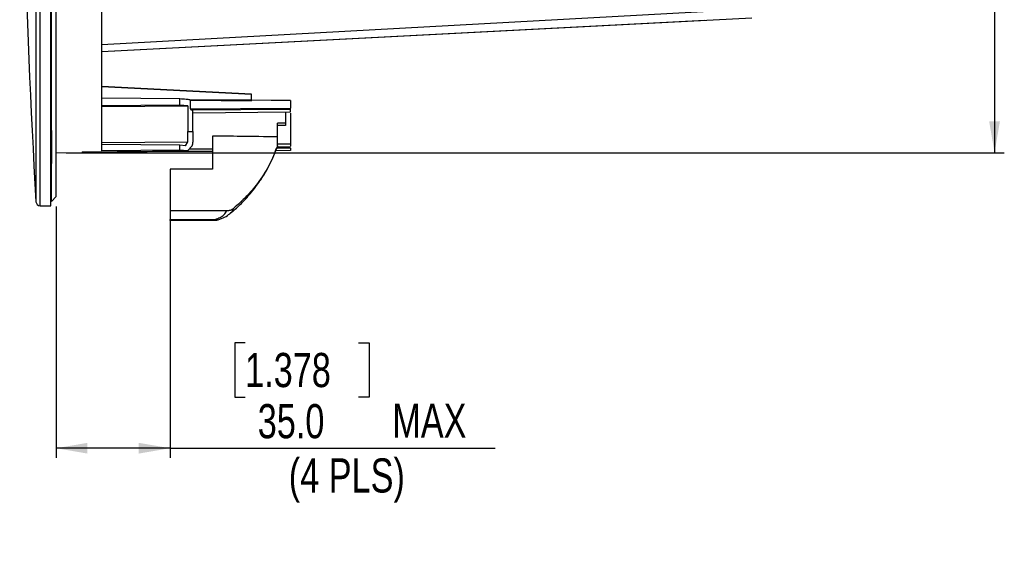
# Model space of a CAD drawing. Header units: millimetres. Extents: x 0 to 594, y 0 to 420.
# Tile 7 of 47: x 207 to 308, y 172 to 228. Entities that reach past the tile are written whole.
import ezdxf

# ---------------------------------------------------------------- set-up
doc = ezdxf.new("R2010")
doc.units = ezdxf.units.MM
doc.layers.add('SLD-0', color=7, linetype='Continuous')
doc.styles.add('SLDTEXTSTYLE0', font='TXT', dxfattribs={"width": 0.75})
doc.dimstyles.new('SLDDIMSTYLE3', dxfattribs={"dimtxt": 3.5, "dimasz": 3.2, "dimexe": 0, "dimexo": 0.0625, "dimgap": 0.875, "dimtad": 1, "dimdec": 1, "dimlfac": 3, "dimrnd": 1e-09, "dimzin": 4, "dimdsep": 46, "dimtxsty": 'SLDTEXTSTYLE0', "dimsah": 1, "dimcen": 0.09, "dimadec": 0, "dimazin": 1, "dimtfac": 1, "dimtdec": 1, "dimtofl": 0, "dimtmove": 0, "dimatfit": 3, "dimfxl": 1, "dimfrac": 2, "dimtolj": 1, "dimtzin": 12, "dimarcsym": 0})

# ---------------------------------------------------------------- blocks, each defined once
blk = doc.blocks.new('_D_3')
at = {"layer": 'SLD-0', "color": 7, "transparency": 16777216}
for p, q in [((210.8, 208.4), (210.8, 182.63)), ((222.46, 206.99), (222.46, 182.63)), ((230.16, 194.43), (229.09, 194.43)), ((229.09, 194.43), (229.09, 188.87)), ((241.79, 194.43), (242.86, 194.43)), ((242.86, 194.43), (242.86, 188.87)), ((229.09, 188.87), (230.16, 188.87)), ((242.86, 188.87), (241.79, 188.87)), ((222.46, 183.63), (210.8, 183.63)), ((222.46, 183.63), (255.8, 183.63))]:
    blk.add_line(p, q, dxfattribs=at)
for points in [[(210.8, 183.63), (214, 183.08), (214, 184.18)], [(222.46, 183.63), (219.26, 184.18), (219.26, 183.08)]]:
    blk.add_solid(points, dxfattribs=at)
at = {"layer": 'SLD-0', "color": 7, "transparency": 16777216, "char_height": 3.5, "attachment_point": 1, "style": 'SLDTEXTSTYLE0'}
for s, insert in [('1.378', (230.16, 193.39)), ('35.0', (231.45, 188.15)), ('MAX', (245.24, 188.2)), ('(4 PLS)', (234.63, 182.59))]:
    blk.add_mtext(s, dxfattribs=dict(at, insert=insert))
blk = doc.blocks.new('_D_4')
at = {"layer": 'SLD-0', "color": 7, "transparency": 16777216}
for p, q in [((211.8, 320.57), (307.97, 320.57)), ((306.97, 320.57), (306.97, 213.9)), ((295.15, 274.35), (295.15, 275.41)), ((295.15, 275.41), (300.7, 275.41)), ((300.7, 275.41), (300.7, 274.35)), ((295.15, 260.12), (295.15, 259.06)), ((300.7, 259.06), (300.7, 260.12)), ((295.15, 259.06), (300.7, 259.06)), ((211.8, 213.9), (307.97, 213.9))]:
    blk.add_line(p, q, dxfattribs=at)
for points in [[(306.97, 320.57), (306.42, 317.37), (307.52, 317.37)], [(306.97, 213.9), (307.52, 217.1), (306.42, 217.1)]]:
    blk.add_solid(points, dxfattribs=at)
at = {"layer": 'SLD-0', "color": 7, "transparency": 16777216, "char_height": 3.5, "attachment_point": 1, "rotation": 90, "style": 'SLDTEXTSTYLE0'}
for s, insert in [('320.0', (302.46, 264.06)), ('12.598', (296.19, 260.12)), ('%%c', (302.46, 258.78))]:
    blk.add_mtext(s, dxfattribs=dict(at, insert=insert))

msp = doc.modelspace()

# ---------------------------------------------------------------- linework, layer by layer
at = {"color": 7, "linetype": 'Continuous', "lineweight": 25}
for p, q in [((209.151, 222.227), (209.151, 326.003)), ((210.251, 222.227), (210.251, 326.003)), ((208.719, 304.758), (208.719, 222.54)), ((215.465, 224.979), (282.11, 228.635)), ((215.465, 224.273), (282.108, 227.718)), ((215.465, 224.273), (277.28, 227.465)), ((208.719, 222.54), (208.719, 208.879)), ((209.151, 208.47), (209.151, 222.227)), ((210.251, 208.47), (210.251, 222.227)), ((215.465, 220.67), (230.798, 219.903)), ((230.798, 219.903), (215.465, 220.67)), ((223.453, 219.416), (215.465, 219.487)), ((223.453, 218.757), (223.453, 219.416)), ((230.798, 219.274), (224.501, 219.329)), ((224.542, 219.287), (224.501, 219.329)), ((224.542, 219.287), (230.798, 219.232)), ((230.798, 219.279), (230.266, 219.279)), ((230.798, 219.903), (230.798, 219.903)), ((230.798, 219.391), (230.798, 219.903)), ((230.798, 219.232), (230.798, 219.274)), ((234.798, 219.236), (230.798, 219.271)), ((230.847, 219.302), (234.798, 219.267)), ((223.453, 218.757), (215.465, 218.697)), ((215.465, 218.634), (224.269, 218.701)), ((224.269, 218.701), (223.453, 218.757)), ((224.542, 218.412), (234.798, 218.457)), ((234.798, 218.314), (224.667, 218.272)), ((224.798, 218.232), (224.667, 218.272)), ((224.798, 218), (234.798, 218.082)), ((234.298, 218.07), (234.298, 216.915)), ((234.798, 218.082), (234.798, 218.314)), ((224.269, 215.004), (224.269, 216.07)), ((224.269, 216.07), (224.798, 216.07)), ((224.798, 216.07), (224.798, 214.978)), ((234.298, 216.915), (233.465, 216.915)), ((233.465, 215.523), (233.465, 216.915)), ((234.298, 216.704), (233.465, 216.704)), ((234.298, 216.915), (234.298, 216.704)), ((215.465, 214.949), (224.269, 215.004)), ((224.031, 214.612), (224.269, 215.004)), ((226.798, 215.612), (226.798, 212.202)), ((233.465, 214.59), (233.465, 215.523)), ((213.465, 214.004), (224.265, 214.102)), ((226.798, 214.052), (213.465, 213.935)), ((213.465, 214.004), (213.465, 213.927)), ((223.453, 214.663), (215.465, 214.741)), ((223.453, 214.157), (215.465, 214.09)), ((221.798, 214.07), (226.798, 214.07)), ((223.453, 214.157), (223.453, 214.663)), ((224.031, 214.612), (223.453, 214.663)), ((224.265, 214.102), (223.453, 214.157)), ((224.265, 214.102), (224.732, 214.616)), ((226.798, 214.257), (224.406, 214.257)), ((234.798, 214.122), (233.275, 214.109)), ((234.798, 214.365), (233.363, 214.365)), ((234.798, 214.461), (233.396, 214.461)), ((233.397, 214.465), (234.798, 214.466)), ((234.798, 214.764), (233.465, 214.762)), ((234.798, 214.365), (234.798, 214.122)), ((210.798, 213.904), (213.465, 213.927)), ((222.465, 212.218), (222.465, 207.989)), ((226.798, 212.202), (222.465, 212.218)), ((210.798, 209.403), (210.298, 208.903)), ((209.151, 208.47), (210.251, 208.47)), ((222.465, 207.989), (228.291, 207.967)), ((222.465, 207.989), (222.465, 207.052)), ((222.465, 207.052), (227.088, 207.069)), ((222.465, 206.958), (227.091, 206.975)), ((228.607, 207.672), (228.578, 207.643))]:
    msp.add_line(p, q, dxfattribs=at)
for centre, radius, start, end in [((1228.984, 267.237), 1021.933, 180, 183.273689), ((209.151, 208.903), 0.433, 183.27369, 270), ((227.705, 207.046), 0.618, 177.90569, 186.6031), ((227.294, 207.402), 0.392, 238.2824, 285.27625), ((227.088, 207.975), 1, 270.21131, 288.2857)]:
    msp.add_arc(centre, radius, start, end, dxfattribs=at)
for points in [[(210.798, 209.403), (210.798, 209.438), (210.798, 209.506), (210.798, 210.061), (210.798, 210.942), (210.798, 212.178), (210.798, 213.751), (210.798, 215.654), (210.798, 217.875), (210.798, 220.4), (210.798, 223.215), (210.798, 226.3), (210.798, 229.638), (210.798, 233.208), (210.798, 236.988), (210.798, 240.954), (210.798, 245.082), (210.798, 249.347), (210.798, 253.722), (210.798, 258.18), (210.798, 262.694), (210.798, 267.237), (210.798, 271.779), (210.798, 276.293), (210.798, 280.751), (210.798, 285.126), (210.798, 289.391), (210.798, 293.519), (210.798, 297.486), (210.798, 301.265), (210.798, 304.835), (210.798, 308.173), (210.798, 311.259), (210.798, 314.073), (210.798, 316.598), (210.798, 318.819), (210.798, 320.723), (210.798, 322.296), (210.798, 323.531), (210.798, 324.412), (210.798, 324.967), (210.798, 325.036), (210.798, 325.07)], [(215.465, 214.09), (215.465, 214.248), (215.465, 214.563), (215.465, 215.564), (215.465, 216.942), (215.465, 218.727), (215.465, 220.892), (215.465, 223.424), (215.465, 226.302), (215.465, 229.504), (215.465, 233.003), (215.465, 236.773), (215.465, 240.784), (215.465, 245.003), (215.465, 249.398), (215.465, 253.935), (215.465, 258.574), (215.465, 261.718), (215.465, 263.29)], [(210.298, 216.184), (210.298, 216.867), (210.298, 218.235), (210.298, 220.594), (210.298, 223.164), (210.298, 225.955), (210.298, 228.948), (210.298, 232.131), (210.298, 235.477), (210.298, 237.837), (210.298, 239.017)], [(224.542, 218.412), (224.542, 218.626), (224.542, 219.054), (224.542, 219.21), (224.542, 219.287)], [(234.798, 219.236), (234.798, 219.201), (234.798, 219.129), (234.798, 218.681), (234.798, 218.457)], [(224.269, 218.701), (224.269, 218.525), (224.269, 218.173), (224.269, 217.521), (224.269, 216.813), (224.269, 216.318), (224.269, 216.07)], [(224.798, 216.07), (224.798, 216.271), (224.798, 216.674), (224.798, 217.252), (224.798, 217.788), (224.798, 218.084), (224.798, 218.232)], [(210.298, 216.184), (210.298, 215.558), (210.298, 214.306), (210.298, 213.304), (210.298, 212.803)], [(210.298, 208.903), (210.298, 208.934), (210.298, 208.995), (210.298, 209.484), (210.298, 210.268), (210.298, 211.346), (210.298, 212.317), (210.298, 212.803)]]:
    msp.add_open_spline(points, degree=3, dxfattribs=at)
for points, knots in [([(224.501, 219.329), (224.387, 219.337), (224.159, 219.353), (223.689, 219.395), (223.453, 219.416)], [0, 0, 0, 0, 0.4996098, 1, 1, 1, 1]), ([(224.542, 218.412), (224.542, 218.409), (224.543, 218.402), (224.547, 218.387), (224.557, 218.367), (224.573, 218.344), (224.597, 218.317), (224.63, 218.288), (224.655, 218.278), (224.667, 218.272)], [0, 0, 0, 0, 0.06059553, 0.12098914, 0.25121292, 0.37136957, 0.5015941, 0.75064754, 1, 1, 1, 1]), ([(234.798, 218.314), (234.798, 218.317), (234.798, 218.322), (234.798, 218.337), (234.798, 218.355), (234.798, 218.376), (234.798, 218.398), (234.798, 218.42), (234.798, 218.441), (234.798, 218.452), (234.798, 218.457)], [0, 0, 0, 0, 0.1248059, 0.2505553, 0.3780495, 0.5001438, 0.6251903, 0.7496412, 0.8767014, 1, 1, 1, 1]), ([(234.798, 217.966), (234.798, 217.883), (234.798, 217.675), (234.798, 217.199), (234.798, 216.6), (234.798, 215.96), (234.798, 215.323), (234.798, 214.95), (234.798, 214.764)], [0, 0, 0, 0, 0.1171641, 0.2937313, 0.4702985, 0.6468657, 0.8234328, 1, 1, 1, 1]), ([(224.732, 214.616), (224.752, 214.676), (224.791, 214.797), (224.796, 214.918), (224.798, 214.978)], [0, 0, 0, 0, 0.4995914, 1, 1, 1, 1]), ([(233.465, 215.523), (232.205, 215.54), (229.983, 215.568), (227.761, 215.599), (226.798, 215.612)], [0, 0, 0, 0, 0.5668202, 1, 1, 1, 1]), ([(228.604, 207.674), (228.699, 207.747), (229.161, 208.101), (229.851, 208.778), (230.637, 209.628), (231.224, 210.363), (231.653, 210.963), (232.011, 211.511), (232.376, 212.122), (232.787, 212.914), (233.138, 213.68), (233.307, 214.195), (233.363, 214.365)], [0, 0, 0, 0, 0.0418516, 0.2039042, 0.3411544, 0.4532302, 0.5398415, 0.6059947, 0.6897663, 0.7988828, 0.933415, 1, 1, 1, 1]), ([(233.465, 214.59), (233.198, 213.915), (232.666, 212.565), (231.539, 210.843), (230.307, 209.376), (229.415, 208.593), (228.969, 208.202)], [0, 0, 0, 0, 0.2799673, 0.5599202, 0.7799635, 1, 1, 1, 1]), ([(234.798, 214.764), (234.798, 214.721), (234.798, 214.648), (234.798, 214.598), (234.798, 214.578)], [0, 0, 0, 0, 0.5905833, 1, 1, 1, 1]), ([(227.088, 207.069), (227.263, 207.135), (227.611, 207.267), (228.075, 207.567), (228.209, 207.815), (228.291, 207.967)], [0, 0, 0, 0, 0.2815666, 0.5610135, 1, 1, 1, 1]), ([(228.291, 207.967), (228.417, 207.978), (228.667, 207.998), (228.868, 208.134), (228.969, 208.202)], [0, 0, 0, 0, 0.5000683, 1, 1, 1, 1]), ([(228.969, 208.202), (228.936, 208.096), (228.876, 207.909), (228.689, 207.744), (228.607, 207.672)], [0, 0, 0, 0, 0.5631489, 1, 1, 1, 1]), ([(222.465, 206.971), (222.465, 206.967), (222.465, 206.951), (222.465, 207.008), (222.465, 207.052)], [0, 0, 0, 0, 0.2440774, 1, 1, 1, 1]), ([(227.397, 207.024), (227.629, 207.111), (228.097, 207.286), (228.428, 207.527), (228.595, 207.649)], [0, 0, 0, 0, 0.49579389, 1, 1, 1, 1])]:
    msp.add_open_spline(points, degree=3, knots=knots, dxfattribs=at)

# ---------------------------------------------------------------- dimensions: what is measured, and where the dimension line sits
at = {"layer": 'SLD-0', "color": 7}
dim = msp.add_linear_dim(base=(306.971, 213.904), p1=(210.798, 320.57), p2=(210.798, 213.904), angle=90, text='%%c<>', dimstyle='SLDDIMSTYLE3', dxfattribs=at)
dim.commit()
dim.dimension.update_dxf_attribs({"geometry": '_D_4', "text_midpoint": (306.971, 267.237), "dimtype": 160})
dim = msp.add_linear_dim(base=(210.798, 178.082), p1=(222.465, 207.989), p2=(210.798, 209.403), text='<> MAX\\X(4 PLS)', dimstyle='SLDDIMSTYLE3', dxfattribs=at)
dim.commit()
dim.dimension.update_dxf_attribs({"geometry": '_D_3', "text_midpoint": (241.913, 178.082), "dimtype": 160})

doc.saveas('drawing.dxf')
